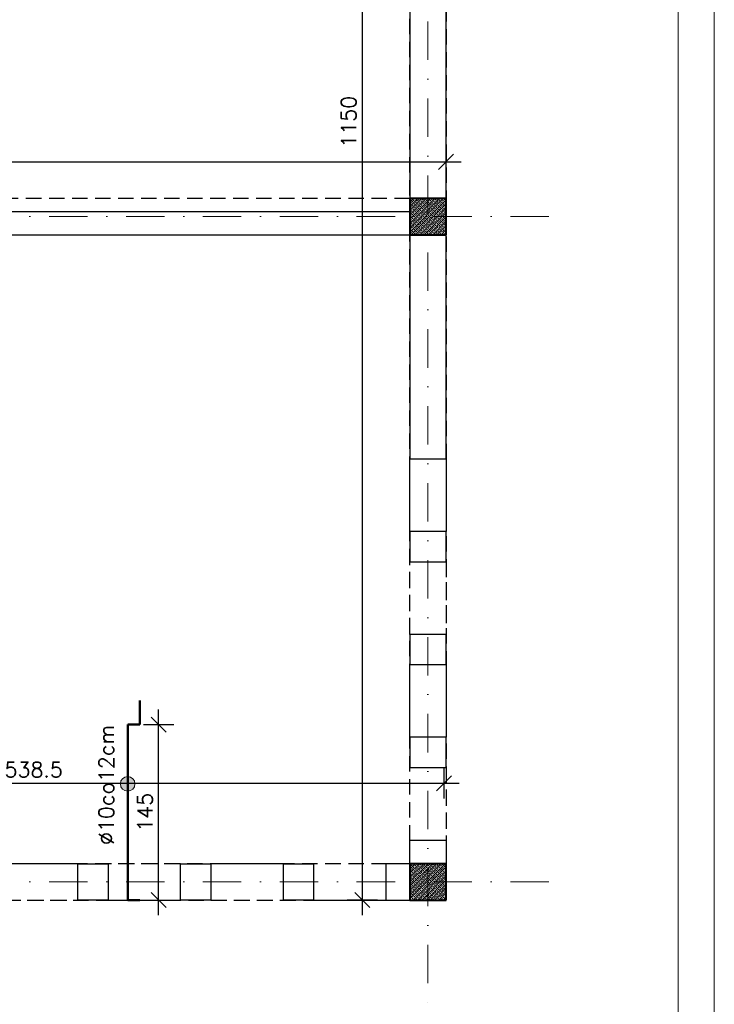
# Model space of a CAD drawing. Extents: x -19 to 9300416, y -12 to 10688993.
# Tile 19 of 106: x 4610984 to 4611559, y 5310679 to 5311493. Entities that reach past the tile are written whole.
import ezdxf

# ---------------------------------------------------------------- set-up
doc = ezdxf.new("R2010")
doc.units = 0
doc.header["$MEASUREMENT"] = 0
doc.linetypes.add('DASHDOT', pattern=[25.4, 12.7, -6.35, 0, -6.35])
doc.linetypes.add('DASHED', pattern=[19.05, 12.7, -6.35])
for name, color, linetype, lineweight in [('hatch', 253, 'Continuous', 0), ('K-BELKI', 5, 'DASHED', 30), ('K-OPISY', 252, 'Continuous', 15), ('K-SCIANY CIENKI', 163, 'Continuous', 30), ('K-SCIANY GRUBY', 195, 'Continuous', 40), ('K-STAL', 114, 'Continuous', 50), ('K-WIDOK', 45, 'Continuous', 20), ('K-WYMIARY', 7, 'Continuous', 15), ('Osie', 175, 'DASHDOT', 9)]:
    doc.layers.add(name, color=color, linetype=linetype, lineweight=lineweight)
doc.styles.add('Simplex', font='simplex.shx')
doc.dimstyles.new('1do50', dxfattribs={"dimscale": 5, "dimtxt": 2.5, "dimasz": 2.5, "dimexe": 2.5, "dimexo": 0.5, "dimgap": 1, "dimtad": 1, "dimdec": 1, "dimrnd": 0.5, "dimzin": 12, "dimdsep": 46, "dimtxsty": 'Simplex', "dimblk": 'OBLIQUE', "dimcen": 0.5, "dimdle": 2.5, "dimclrd": 256, "dimclre": 256, "dimclrt": 256, "dimadec": 1, "dimazin": 3, "dimtfac": 1, "dimtdec": 1, "dimtix": 1, "dimtmove": 0, "dimatfit": 3, "dimfxl": 0, "dimtolj": 1, "dimtzin": 0, "dimarcsym": 0})

# ---------------------------------------------------------------- blocks, each defined once
blk = doc.blocks.new('G$C61CBF25F')
at = {"layer": 'Osie', "lineweight": 0, "ltscale": 2.5}
for p, q in [((305, 0), (305, 1880)), ((855, 0), (855, 1880)), ((1525, 100), (204.85, 100))]:
    blk.add_line(p, q, dxfattribs=at)
blk = doc.blocks.new('_Oblique')
at = {"color": 0, "linetype": 'ByBlock', "lineweight": -2}
blk.add_line((-0.5, -0.5), (0.5, 0.5), dxfattribs=at)
blk = doc.blocks.new('*D1174')
at = {"layer": 'Defpoints', "color": 0, "lineweight": 0, "ltscale": 40}
for p in [(4611073.24, 5310909.92), (4611098.87, 5310909.92), (4611073.24, 5310764.92)]:
    blk.add_point(p, dxfattribs=at)
at = {"layer": 'K-WYMIARY', "lineweight": -2, "ltscale": 40}
for p, q in [((4611098.87, 5310752.42), (4611098.87, 5310922.42)), ((4611086.37, 5310909.92), (4611111.37, 5310909.92)), ((4611086.37, 5310764.92), (4611111.37, 5310764.92))]:
    blk.add_line(p, q, dxfattribs=at)
at = {"layer": 'K-WYMIARY', "lineweight": -2, "ltscale": 40, "xscale": 12.5, "yscale": 12.5, "zscale": 12.5}
for p, rotation in [((4611098.87, 5310909.92), 90), ((4611098.87, 5310764.92), 270)]:
    blk.add_blockref('_Oblique', p, dxfattribs=dict(at, rotation=rotation))
at = {"layer": 'K-WYMIARY', "lineweight": 0, "ltscale": 40, "insert": (4611087.62, 5310837.42), "char_height": 12.5, "attachment_point": 5, "rotation": 90, "style": 'Simplex'}
blk.add_mtext('\\A1;145', dxfattribs=at)
blk = doc.blocks.new('*D1186')
at = {"layer": 'Defpoints', "color": 0, "lineweight": 0, "ltscale": 40}
for p in [(4611336.62, 5311375.15), (4611336.62, 5311344.92), (4610026.05, 5311158.92)]:
    blk.add_point(p, dxfattribs=at)
at = {"layer": 'K-WYMIARY', "lineweight": -2, "ltscale": 40}
for p, q in [((4610026.05, 5311362.65), (4610026.05, 5311387.65)), ((4611336.62, 5311362.65), (4611336.62, 5311387.65)), ((4610013.55, 5311375.15), (4611349.12, 5311375.15))]:
    blk.add_line(p, q, dxfattribs=at)
at = {"layer": 'K-WYMIARY', "lineweight": -2, "ltscale": 40, "xscale": 12.5, "yscale": 12.5, "zscale": 12.5, "rotation": 180}
blk.add_blockref('_Oblique', (4610026.05, 5311375.15), dxfattribs=at)
at = {"layer": 'K-WYMIARY', "lineweight": -2, "ltscale": 40, "xscale": 12.5, "yscale": 12.5, "zscale": 12.5}
blk.add_blockref('_Oblique', (4611336.62, 5311375.15), dxfattribs=at)
at = {"layer": 'K-WYMIARY', "lineweight": 0, "ltscale": 40, "insert": (4610681.33, 5311386.4), "char_height": 12.5, "attachment_point": 5, "style": 'Simplex'}
blk.add_mtext('\\A1;1310.5', dxfattribs=at)
blk = doc.blocks.new('*D1189')
at = {"layer": 'Defpoints', "color": 0, "lineweight": 0, "ltscale": 40}
for p in [(4611336.62, 5311914.92), (4611267.39, 5310764.92), (4611336.62, 5310764.92)]:
    blk.add_point(p, dxfattribs=at)
at = {"layer": 'K-WYMIARY', "lineweight": -2, "ltscale": 40}
for p, q in [((4611267.39, 5311927.42), (4611267.39, 5310752.42)), ((4611279.89, 5311914.92), (4611254.89, 5311914.92)), ((4611279.89, 5310764.92), (4611254.89, 5310764.92))]:
    blk.add_line(p, q, dxfattribs=at)
at = {"layer": 'K-WYMIARY', "lineweight": -2, "ltscale": 40, "xscale": 12.5, "yscale": 12.5, "zscale": 12.5}
for p, rotation in [((4611267.39, 5311914.92), 90), ((4611267.39, 5310764.92), 270)]:
    blk.add_blockref('_Oblique', p, dxfattribs=dict(at, rotation=rotation))
at = {"layer": 'K-WYMIARY', "lineweight": 0, "ltscale": 40, "insert": (4611256.14, 5311408.33), "char_height": 12.5, "attachment_point": 5, "rotation": 90, "style": 'Simplex'}
blk.add_mtext('\\A1;1150', dxfattribs=at)
blk = doc.blocks.new('*D1195')
at = {"layer": 'Defpoints', "color": 0, "lineweight": 0, "ltscale": 40}
for p in [(4611334.99, 5310861.4), (4610796.62, 5310794.92), (4611334.99, 5310767.45)]:
    blk.add_point(p, dxfattribs=at)
at = {"layer": 'K-WYMIARY', "lineweight": -2, "ltscale": 40}
for p, q in [((4610796.62, 5310848.9), (4610796.62, 5310873.9)), ((4611334.99, 5310848.9), (4611334.99, 5310873.9)), ((4610784.12, 5310861.4), (4611347.49, 5310861.4))]:
    blk.add_line(p, q, dxfattribs=at)
at = {"layer": 'K-WYMIARY', "lineweight": -2, "ltscale": 40, "xscale": 12.5, "yscale": 12.5, "zscale": 12.5, "rotation": 180}
blk.add_blockref('_Oblique', (4610796.62, 5310861.4), dxfattribs=at)
at = {"layer": 'K-WYMIARY', "lineweight": -2, "ltscale": 40, "xscale": 12.5, "yscale": 12.5, "zscale": 12.5}
blk.add_blockref('_Oblique', (4611334.99, 5310861.4), dxfattribs=at)
at = {"layer": 'K-WYMIARY', "lineweight": 0, "ltscale": 40, "insert": (4610995.47, 5310872.65), "char_height": 12.5, "attachment_point": 5, "style": 'Simplex'}
blk.add_mtext('\\A1;538.5', dxfattribs=at)

msp = doc.modelspace()

# ---------------------------------------------------------------- hatches: boundary and pattern name
at = {"layer": 'K-OPISY'}
h = msp.add_hatch(color=256, dxfattribs=at)
edge = h.paths.add_edge_path()
edge.add_arc((4611073.24, 5310860.94), 6.06, 0, 360)

# ---------------------------------------------------------------- linework, layer by layer
at = {"layer": 'hatch', "color": 252}
for points in [[(4608588.61, 5312080.97), (4611558.61, 5312081.03), (4611558.61, 5309981.03), (4608588.61, 5309980.97)], [(4608748.61, 5310010.97), (4611528.61, 5310011.03), (4611528.61, 5312051.03), (4608748.61, 5312050.97)]]:
    msp.add_lwpolyline(points, close=True, dxfattribs=at)
at = {"layer": 'K-BELKI'}
for points in [[(4611306.62, 5310794.92), (4611306.62, 5311884.92), (4611336.62, 5311884.92), (4611336.62, 5310794.92)], [(4611306.62, 5311314.92), (4611306.62, 5311344.92), (4610796.62, 5311344.92), (4610796.62, 5311314.92)], [(4611306.62, 5311069.51), (4611306.62, 5311129.51), (4611336.62, 5311129.51), (4611336.62, 5311069.51)], [(4611306.62, 5310984.51), (4611306.62, 5311044.51), (4611336.62, 5311044.51), (4611336.62, 5310984.51)], [(4611306.62, 5310899.51), (4611306.62, 5310959.51), (4611336.62, 5310959.51), (4611336.62, 5310899.51)], [(4611306.62, 5310794.92), (4611306.62, 5310874.51), (4611336.62, 5310874.51), (4611336.62, 5310794.92)], [(4609656.62, 5310794.92), (4609656.62, 5310764.92), (4611306.62, 5310764.92), (4611306.62, 5310794.92)], [(4611032.03, 5310764.92), (4611032.03, 5310794.92), (4610972.03, 5310794.92), (4610972.03, 5310764.92)], [(4611057.03, 5310794.92), (4611057.03, 5310764.92), (4611117.03, 5310764.92), (4611117.03, 5310794.92)], [(4611142.03, 5310794.92), (4611142.03, 5310764.92), (4611202.03, 5310764.92), (4611202.03, 5310794.92)], [(4611227.03, 5310794.92), (4611227.03, 5310764.92), (4611306.62, 5310764.92), (4611306.62, 5310794.92)]]:
    msp.add_lwpolyline(points, close=True, dxfattribs=at)
at = {"layer": 'K-OPISY'}
msp.add_circle((4611073.24, 5310860.94), 6.06, dxfattribs=at)
at = {"layer": 'K-SCIANY CIENKI'}
for p, q in [((4611306.62, 5311884.92), (4611306.62, 5311344.92)), ((4611336.62, 5311344.92), (4611336.62, 5311884.92)), ((4611306.62, 5311344.92), (4611336.62, 5311344.92)), ((4611306.62, 5311333.92), (4610907.46, 5311333.92)), ((4611306.62, 5311314.92), (4611306.62, 5311333.92)), ((4610907.46, 5311314.92), (4611306.62, 5311314.92)), ((4611336.62, 5311314.92), (4611306.62, 5311314.92)), ((4611306.62, 5311314.92), (4611306.62, 5311129.51)), ((4611336.62, 5311129.51), (4611336.62, 5311314.92)), ((4611306.62, 5311129.51), (4611336.62, 5311129.51)), ((4611336.62, 5311069.51), (4611306.62, 5311069.51)), ((4611306.62, 5311069.51), (4611306.62, 5311044.51)), ((4611336.62, 5311044.51), (4611336.62, 5311069.51)), ((4611306.62, 5311044.51), (4611336.62, 5311044.51)), ((4611336.62, 5310984.51), (4611306.62, 5310984.51)), ((4611306.62, 5310984.51), (4611306.62, 5310959.51)), ((4611336.62, 5310959.51), (4611336.62, 5310984.51)), ((4611306.62, 5310959.51), (4611336.62, 5310959.51)), ((4611336.62, 5310899.51), (4611306.62, 5310899.51)), ((4611306.62, 5310899.51), (4611306.62, 5310874.51)), ((4611336.62, 5310874.51), (4611336.62, 5310899.51)), ((4611306.62, 5310874.51), (4611336.62, 5310874.51)), ((4611306.62, 5310794.92), (4611306.62, 5310814.51)), ((4611306.62, 5310814.51), (4611336.62, 5310814.51)), ((4611336.62, 5310814.51), (4611336.62, 5310794.92)), ((4611032.03, 5310764.92), (4611032.03, 5310794.92)), ((4611032.03, 5310794.92), (4611057.03, 5310794.92)), ((4611057.03, 5310794.92), (4611057.03, 5310764.92)), ((4611117.03, 5310764.92), (4611117.03, 5310794.92)), ((4611117.03, 5310794.92), (4611142.03, 5310794.92)), ((4611142.03, 5310794.92), (4611142.03, 5310764.92)), ((4611202.03, 5310764.92), (4611202.03, 5310794.92)), ((4611202.03, 5310794.92), (4611227.03, 5310794.92)), ((4611227.03, 5310794.92), (4611227.03, 5310764.92)), ((4611306.62, 5310794.92), (4611286.87, 5310794.92)), ((4611286.87, 5310794.92), (4611286.87, 5310764.92)), ((4611306.62, 5310764.92), (4611306.62, 5310794.92)), ((4611336.62, 5310794.92), (4611306.62, 5310794.92)), ((4611057.03, 5310764.92), (4611032.03, 5310764.92)), ((4611142.03, 5310764.92), (4611117.03, 5310764.92)), ((4611227.03, 5310764.92), (4611202.03, 5310764.92)), ((4611286.87, 5310764.92), (4611306.62, 5310764.92))]:
    msp.add_line(p, q, dxfattribs=at)
at = {"layer": 'K-SCIANY GRUBY'}
for p, q in [((4611336.62, 5311344.92), (4611306.62, 5311344.92)), ((4611306.62, 5311344.92), (4611306.62, 5311314.92)), ((4611336.62, 5311314.92), (4611336.62, 5311344.92)), ((4611306.62, 5311314.92), (4611336.62, 5311314.92)), ((4611336.62, 5310794.92), (4611306.62, 5310794.92)), ((4611306.62, 5310794.92), (4611306.62, 5310764.92)), ((4611336.62, 5310764.92), (4611336.62, 5310794.92)), ((4611306.62, 5310764.92), (4611336.62, 5310764.92))]:
    msp.add_line(p, q, dxfattribs=at)
at = {"layer": 'K-STAL'}
for p, q in [((4611083.24, 5310909.92), (4611083.24, 5310929.92)), ((4611073.24, 5310909.92), (4611083.24, 5310909.92)), ((4611073.24, 5310764.92), (4611083.24, 5310764.92))]:
    msp.add_line(p, q, dxfattribs=at)
msp.add_lwpolyline([(4611073.24, 5310764.92), (4611073.24, 5310909.92)], dxfattribs=at)
at = {"layer": 'K-WIDOK', "linetype": 'Continuous', "lineweight": 0}
for p, q in [((4611306.6, 5311341.88), (4611309.65, 5311344.92)), ((4611306.6, 5311338.34), (4611313.18, 5311344.92)), ((4611306.6, 5311334.8), (4611316.72, 5311344.92)), ((4611306.6, 5311331.27), (4611320.25, 5311344.92)), ((4611306.6, 5311327.73), (4611323.79, 5311344.92)), ((4611306.6, 5311324.2), (4611327.32, 5311344.92)), ((4611306.6, 5311320.66), (4611330.86, 5311344.92)), ((4611306.6, 5311317.13), (4611334.39, 5311344.92)), ((4611306.6, 5311343.64), (4611307.28, 5311344.32)), ((4611306.84, 5311340.34), (4611307.72, 5311341.23)), ((4611307.72, 5311344.76), (4611307.88, 5311344.92)), ((4611307.93, 5311314.92), (4611336.6, 5311343.59)), ((4611308.17, 5311341.67), (4611309.05, 5311342.55)), ((4611308.61, 5311338.58), (4611309.49, 5311339.46)), ((4611309.49, 5311343), (4611310.38, 5311343.88)), ((4611309.93, 5311339.9), (4611310.82, 5311340.79)), ((4611310.82, 5311344.32), (4611311.41, 5311344.92)), ((4611311.26, 5311341.23), (4611312.14, 5311342.11)), ((4611311.47, 5311314.92), (4611336.6, 5311340.06)), ((4611311.7, 5311338.14), (4611312.58, 5311339.02)), ((4611312.58, 5311342.55), (4611313.47, 5311343.44)), ((4611313.03, 5311339.46), (4611313.91, 5311340.34)), ((4611313.91, 5311343.88), (4611314.79, 5311344.76)), ((4611314.35, 5311340.79), (4611315.24, 5311341.67)), ((4611314.79, 5311337.69), (4611315.68, 5311338.58)), ((4611315.68, 5311342.11), (4611316.56, 5311343)), ((4611316.12, 5311339.02), (4611317, 5311339.9)), ((4611317, 5311343.44), (4611317.89, 5311344.32)), ((4611317.45, 5311340.34), (4611318.33, 5311341.23)), ((4611318.33, 5311344.76), (4611318.48, 5311344.92)), ((4611318.77, 5311341.67), (4611319.66, 5311342.55)), ((4611319.21, 5311338.58), (4611320.1, 5311339.46)), ((4611320.1, 5311343), (4611320.98, 5311343.88)), ((4611320.54, 5311339.9), (4611321.42, 5311340.79)), ((4611321.42, 5311344.32), (4611322.02, 5311344.92)), ((4611321.87, 5311341.23), (4611322.75, 5311342.11)), ((4611322.31, 5311338.14), (4611323.19, 5311339.02)), ((4611323.19, 5311342.55), (4611324.08, 5311343.44)), ((4611323.63, 5311339.46), (4611324.52, 5311340.34)), ((4611324.52, 5311343.88), (4611325.4, 5311344.76)), ((4611324.96, 5311340.79), (4611325.84, 5311341.67)), ((4611325.4, 5311337.69), (4611326.29, 5311338.58)), ((4611326.29, 5311342.11), (4611327.17, 5311343)), ((4611326.73, 5311339.02), (4611327.61, 5311339.9)), ((4611327.61, 5311343.44), (4611328.49, 5311344.32)), ((4611328.05, 5311340.34), (4611328.94, 5311341.23)), ((4611328.94, 5311344.76), (4611329.09, 5311344.92)), ((4611329.38, 5311341.67), (4611330.26, 5311342.55)), ((4611329.82, 5311338.58), (4611330.7, 5311339.46)), ((4611330.7, 5311343), (4611331.59, 5311343.88)), ((4611331.15, 5311339.9), (4611332.03, 5311340.79)), ((4611332.03, 5311344.32), (4611332.63, 5311344.92)), ((4611332.47, 5311341.23), (4611333.36, 5311342.11)), ((4611332.91, 5311338.14), (4611333.8, 5311339.02)), ((4611333.8, 5311342.55), (4611334.68, 5311343.44)), ((4611334.24, 5311339.46), (4611335.12, 5311340.34)), ((4611335.12, 5311343.88), (4611336.01, 5311344.76)), ((4611335.57, 5311340.79), (4611336.45, 5311341.67)), ((4611306.6, 5311336.57), (4611306.84, 5311336.81)), ((4611306.6, 5311333.04), (4611307.28, 5311333.72)), ((4611306.84, 5311329.74), (4611307.72, 5311330.62)), ((4611307.28, 5311337.25), (4611308.17, 5311338.14)), ((4611307.72, 5311334.16), (4611308.61, 5311335.04)), ((4611308.17, 5311331.06), (4611309.05, 5311331.95)), ((4611309.05, 5311335.48), (4611309.93, 5311336.37)), ((4611309.49, 5311332.39), (4611310.38, 5311333.27)), ((4611310.38, 5311336.81), (4611311.26, 5311337.69)), ((4611310.82, 5311333.72), (4611311.7, 5311334.6)), ((4611311.26, 5311330.62), (4611312.14, 5311331.51)), ((4611312.14, 5311335.04), (4611313.03, 5311335.93)), ((4611312.58, 5311331.95), (4611313.47, 5311332.83)), ((4611313.47, 5311336.37), (4611314.35, 5311337.25)), ((4611313.91, 5311333.27), (4611314.79, 5311334.16)), ((4611314.35, 5311330.18), (4611315.24, 5311331.06)), ((4611315, 5311314.92), (4611336.6, 5311336.52)), ((4611315.24, 5311334.6), (4611316.12, 5311335.48)), ((4611315.68, 5311331.51), (4611316.56, 5311332.39)), ((4611316.56, 5311335.93), (4611317.45, 5311336.81)), ((4611317, 5311332.83), (4611317.89, 5311333.72)), ((4611317.45, 5311329.74), (4611318.33, 5311330.62)), ((4611317.89, 5311337.25), (4611318.77, 5311338.14)), ((4611318.33, 5311334.16), (4611319.21, 5311335.04)), ((4611318.54, 5311314.92), (4611336.6, 5311332.98)), ((4611318.77, 5311331.06), (4611319.66, 5311331.95)), ((4611319.66, 5311335.48), (4611320.54, 5311336.37)), ((4611320.1, 5311332.39), (4611320.98, 5311333.27)), ((4611320.98, 5311336.81), (4611321.87, 5311337.69)), ((4611321.42, 5311333.72), (4611322.31, 5311334.6)), ((4611321.87, 5311330.62), (4611322.75, 5311331.51)), ((4611322.75, 5311335.04), (4611323.63, 5311335.93)), ((4611323.19, 5311331.95), (4611324.08, 5311332.83)), ((4611324.08, 5311336.37), (4611324.96, 5311337.25)), ((4611324.52, 5311333.27), (4611325.4, 5311334.16)), ((4611324.96, 5311330.18), (4611325.84, 5311331.06)), ((4611325.84, 5311334.6), (4611326.73, 5311335.48)), ((4611326.29, 5311331.51), (4611327.17, 5311332.39)), ((4611327.17, 5311335.93), (4611328.05, 5311336.81)), ((4611327.61, 5311332.83), (4611328.49, 5311333.72)), ((4611328.05, 5311329.74), (4611328.94, 5311330.62)), ((4611328.49, 5311337.25), (4611329.38, 5311338.14)), ((4611328.94, 5311334.16), (4611329.82, 5311335.04)), ((4611329.38, 5311331.06), (4611330.26, 5311331.95)), ((4611330.26, 5311335.48), (4611331.15, 5311336.37)), ((4611330.7, 5311332.39), (4611331.59, 5311333.27)), ((4611331.59, 5311336.81), (4611332.47, 5311337.69)), ((4611332.03, 5311333.72), (4611332.91, 5311334.6)), ((4611332.47, 5311330.62), (4611333.36, 5311331.51)), ((4611333.36, 5311335.04), (4611334.24, 5311335.93)), ((4611333.8, 5311331.95), (4611334.68, 5311332.83)), ((4611334.68, 5311336.37), (4611335.57, 5311337.25)), ((4611335.12, 5311333.27), (4611336.01, 5311334.16)), ((4611335.57, 5311330.18), (4611336.45, 5311331.06)), ((4611336.01, 5311337.69), (4611336.6, 5311338.29)), ((4611336.45, 5311334.6), (4611336.6, 5311334.75)), ((4611306.6, 5311325.97), (4611306.84, 5311326.2)), ((4611306.6, 5311322.43), (4611307.28, 5311323.11)), ((4611307.28, 5311326.64), (4611308.17, 5311327.53)), ((4611307.72, 5311323.55), (4611308.61, 5311324.44)), ((4611308.61, 5311327.97), (4611309.49, 5311328.85)), ((4611309.05, 5311324.88), (4611309.93, 5311325.76)), ((4611309.49, 5311321.78), (4611310.38, 5311322.67)), ((4611309.93, 5311329.3), (4611310.82, 5311330.18)), ((4611310.38, 5311326.2), (4611311.26, 5311327.09)), ((4611310.82, 5311323.11), (4611311.7, 5311323.99)), ((4611311.7, 5311327.53), (4611312.58, 5311328.41)), ((4611312.14, 5311324.44), (4611313.03, 5311325.32)), ((4611312.58, 5311321.34), (4611313.47, 5311322.23)), ((4611313.03, 5311328.85), (4611313.91, 5311329.74)), ((4611313.47, 5311325.76), (4611314.35, 5311326.64)), ((4611313.91, 5311322.67), (4611314.79, 5311323.55)), ((4611314.79, 5311327.09), (4611315.68, 5311327.97)), ((4611315.24, 5311323.99), (4611316.12, 5311324.88)), ((4611316.12, 5311328.41), (4611317, 5311329.3)), ((4611316.56, 5311325.32), (4611317.45, 5311326.2)), ((4611317, 5311322.23), (4611317.89, 5311323.11)), ((4611317.89, 5311326.64), (4611318.77, 5311327.53)), ((4611318.33, 5311323.55), (4611319.21, 5311324.44)), ((4611319.21, 5311327.97), (4611320.1, 5311328.85)), ((4611319.66, 5311324.88), (4611320.54, 5311325.76)), ((4611320.1, 5311321.78), (4611320.98, 5311322.67)), ((4611320.54, 5311329.3), (4611321.42, 5311330.18)), ((4611320.98, 5311326.2), (4611321.87, 5311327.09)), ((4611321.42, 5311323.11), (4611322.31, 5311323.99)), ((4611322.07, 5311314.92), (4611336.6, 5311329.45)), ((4611322.31, 5311327.53), (4611323.19, 5311328.41)), ((4611322.75, 5311324.44), (4611323.63, 5311325.32)), ((4611323.19, 5311321.34), (4611324.08, 5311322.23)), ((4611323.63, 5311328.85), (4611324.52, 5311329.74)), ((4611324.08, 5311325.76), (4611324.96, 5311326.64)), ((4611324.52, 5311322.67), (4611325.4, 5311323.55)), ((4611325.4, 5311327.09), (4611326.29, 5311327.97)), ((4611325.61, 5311314.92), (4611336.6, 5311325.91)), ((4611325.84, 5311323.99), (4611326.73, 5311324.88)), ((4611326.73, 5311328.41), (4611327.61, 5311329.3)), ((4611327.17, 5311325.32), (4611328.05, 5311326.2)), ((4611327.61, 5311322.23), (4611328.49, 5311323.11)), ((4611328.49, 5311326.64), (4611329.38, 5311327.53)), ((4611328.94, 5311323.55), (4611329.82, 5311324.44)), ((4611329.14, 5311314.92), (4611336.6, 5311322.38)), ((4611329.82, 5311327.97), (4611330.7, 5311328.85)), ((4611330.26, 5311324.88), (4611331.15, 5311325.76)), ((4611330.7, 5311321.78), (4611331.59, 5311322.67)), ((4611331.15, 5311329.3), (4611332.03, 5311330.18)), ((4611331.59, 5311326.2), (4611332.47, 5311327.09)), ((4611332.03, 5311323.11), (4611332.91, 5311323.99)), ((4611332.91, 5311327.53), (4611333.8, 5311328.41)), ((4611333.36, 5311324.44), (4611334.24, 5311325.32)), ((4611333.8, 5311321.34), (4611334.68, 5311322.23)), ((4611334.24, 5311328.85), (4611335.12, 5311329.74)), ((4611334.68, 5311325.76), (4611335.57, 5311326.64)), ((4611335.12, 5311322.67), (4611336.01, 5311323.55)), ((4611336.01, 5311327.09), (4611336.6, 5311327.68)), ((4611336.45, 5311323.99), (4611336.6, 5311324.15)), ((4611306.6, 5311315.36), (4611306.84, 5311315.6)), ((4611306.84, 5311319.13), (4611307.72, 5311320.02)), ((4611307.28, 5311316.04), (4611308.17, 5311316.92)), ((4611308.17, 5311320.46), (4611309.05, 5311321.34)), ((4611308.61, 5311317.36), (4611309.49, 5311318.25)), ((4611309.7, 5311314.92), (4611309.93, 5311315.15)), ((4611309.93, 5311318.69), (4611310.82, 5311319.57)), ((4611310.38, 5311315.6), (4611311.26, 5311316.48)), ((4611311.26, 5311320.02), (4611312.14, 5311320.9)), ((4611311.7, 5311316.92), (4611312.58, 5311317.81)), ((4611313.03, 5311318.25), (4611313.91, 5311319.13)), ((4611313.47, 5311315.15), (4611314.35, 5311316.04)), ((4611314.35, 5311319.57), (4611315.24, 5311320.46)), ((4611314.79, 5311316.48), (4611315.68, 5311317.36)), ((4611315.68, 5311320.9), (4611316.56, 5311321.78)), ((4611316.12, 5311317.81), (4611317, 5311318.69)), ((4611316.77, 5311314.92), (4611317.45, 5311315.6)), ((4611317.45, 5311319.13), (4611318.33, 5311320.02)), ((4611317.89, 5311316.04), (4611318.77, 5311316.92)), ((4611318.77, 5311320.46), (4611319.66, 5311321.34)), ((4611319.21, 5311317.36), (4611320.1, 5311318.25)), ((4611320.3, 5311314.92), (4611320.54, 5311315.15)), ((4611320.54, 5311318.69), (4611321.42, 5311319.57)), ((4611320.98, 5311315.6), (4611321.87, 5311316.48)), ((4611321.87, 5311320.02), (4611322.75, 5311320.9)), ((4611322.31, 5311316.92), (4611323.19, 5311317.81)), ((4611323.63, 5311318.25), (4611324.52, 5311319.13)), ((4611324.08, 5311315.15), (4611324.96, 5311316.04)), ((4611324.96, 5311319.57), (4611325.84, 5311320.46)), ((4611325.4, 5311316.48), (4611326.29, 5311317.36)), ((4611326.29, 5311320.9), (4611327.17, 5311321.78)), ((4611326.73, 5311317.81), (4611327.61, 5311318.69)), ((4611327.38, 5311314.92), (4611328.05, 5311315.6)), ((4611328.05, 5311319.13), (4611328.94, 5311320.02)), ((4611328.49, 5311316.04), (4611329.38, 5311316.92)), ((4611329.38, 5311320.46), (4611330.26, 5311321.34)), ((4611329.82, 5311317.36), (4611330.7, 5311318.25)), ((4611330.91, 5311314.92), (4611331.15, 5311315.15)), ((4611331.15, 5311318.69), (4611332.03, 5311319.57)), ((4611331.59, 5311315.6), (4611332.47, 5311316.48)), ((4611332.47, 5311320.02), (4611333.36, 5311320.9)), ((4611332.68, 5311314.92), (4611336.6, 5311318.84)), ((4611332.91, 5311316.92), (4611333.8, 5311317.81)), ((4611334.24, 5311318.25), (4611335.12, 5311319.13)), ((4611334.68, 5311315.15), (4611335.57, 5311316.04)), ((4611335.57, 5311319.57), (4611336.45, 5311320.46)), ((4611336.01, 5311316.48), (4611336.6, 5311317.07)), ((4611336.21, 5311314.92), (4611336.6, 5311315.31)), ((4611306.54, 5310793.8), (4611307.65, 5310794.92)), ((4611306.54, 5310790.27), (4611311.19, 5310794.92)), ((4611306.54, 5310786.73), (4611314.72, 5310794.92)), ((4611306.54, 5310783.19), (4611318.26, 5310794.92)), ((4611306.54, 5310779.66), (4611321.8, 5310794.92)), ((4611306.54, 5310776.12), (4611325.33, 5310794.92)), ((4611306.54, 5310772.59), (4611328.87, 5310794.92)), ((4611306.54, 5310769.05), (4611332.4, 5310794.92)), ((4611306.54, 5310765.52), (4611335.94, 5310794.92)), ((4611307.72, 5310793.22), (4611308.61, 5310794.1)), ((4611309.05, 5310794.55), (4611309.42, 5310794.92)), ((4611310.82, 5310792.78), (4611311.7, 5310793.66)), ((4611312.14, 5310794.1), (4611312.96, 5310794.92)), ((4611313.91, 5310792.34), (4611314.79, 5310793.22)), ((4611315.24, 5310793.66), (4611316.12, 5310794.55)), ((4611318.33, 5310793.22), (4611319.21, 5310794.1)), ((4611319.66, 5310794.55), (4611320.03, 5310794.92)), ((4611321.42, 5310792.78), (4611322.31, 5310793.66)), ((4611322.75, 5310794.1), (4611323.56, 5310794.92)), ((4611324.52, 5310792.34), (4611325.4, 5310793.22)), ((4611325.84, 5310793.66), (4611326.73, 5310794.55)), ((4611328.94, 5310793.22), (4611329.82, 5310794.1)), ((4611330.26, 5310794.55), (4611330.63, 5310794.92)), ((4611332.03, 5310792.78), (4611332.91, 5310793.66)), ((4611333.36, 5310794.1), (4611334.17, 5310794.92)), ((4611335.12, 5310792.34), (4611336.01, 5310793.22)), ((4611336.45, 5310793.66), (4611336.54, 5310793.75)), ((4611306.54, 5310792.03), (4611307.28, 5310792.78)), ((4611306.54, 5310784.96), (4611306.84, 5310785.27)), ((4611306.84, 5310788.8), (4611307.72, 5310789.69)), ((4611307.28, 5310785.71), (4611308.17, 5310786.59)), ((4611308.17, 5310790.13), (4611309.05, 5310791.01)), ((4611308.61, 5310787.03), (4611309.49, 5310787.92)), ((4611309.47, 5310764.92), (4611336.54, 5310791.98)), ((4611309.49, 5310791.45), (4611310.38, 5310792.34)), ((4611309.93, 5310788.36), (4611310.82, 5310789.24)), ((4611310.38, 5310785.27), (4611311.26, 5310786.15)), ((4611311.26, 5310789.69), (4611312.14, 5310790.57)), ((4611311.7, 5310786.59), (4611312.58, 5310787.48)), ((4611312.58, 5310791.01), (4611313.47, 5310791.9)), ((4611313.01, 5310764.92), (4611336.54, 5310788.45)), ((4611313.03, 5310787.92), (4611313.91, 5310788.8)), ((4611313.47, 5310784.82), (4611314.35, 5310785.71)), ((4611314.35, 5310789.24), (4611315.24, 5310790.13)), ((4611314.79, 5310786.15), (4611315.68, 5310787.03)), ((4611315.68, 5310790.57), (4611316.56, 5310791.45)), ((4611316.12, 5310787.48), (4611317, 5310788.36)), ((4611316.56, 5310784.38), (4611317.45, 5310785.27)), ((4611317, 5310791.9), (4611317.89, 5310792.78)), ((4611317.45, 5310788.8), (4611318.33, 5310789.69)), ((4611317.89, 5310785.71), (4611318.77, 5310786.59)), ((4611318.77, 5310790.13), (4611319.66, 5310791.01)), ((4611319.21, 5310787.03), (4611320.1, 5310787.92)), ((4611320.1, 5310791.45), (4611320.98, 5310792.34)), ((4611320.54, 5310788.36), (4611321.42, 5310789.24)), ((4611320.98, 5310785.27), (4611321.87, 5310786.15)), ((4611321.87, 5310789.69), (4611322.75, 5310790.57)), ((4611322.31, 5310786.59), (4611323.19, 5310787.48)), ((4611323.19, 5310791.01), (4611324.08, 5310791.9)), ((4611323.63, 5310787.92), (4611324.52, 5310788.8)), ((4611324.08, 5310784.82), (4611324.96, 5310785.71)), ((4611324.96, 5310789.24), (4611325.84, 5310790.13)), ((4611325.4, 5310786.15), (4611326.29, 5310787.03)), ((4611326.29, 5310790.57), (4611327.17, 5310791.45)), ((4611326.73, 5310787.48), (4611327.61, 5310788.36)), ((4611327.17, 5310784.38), (4611328.05, 5310785.27)), ((4611327.61, 5310791.9), (4611328.49, 5310792.78)), ((4611328.05, 5310788.8), (4611328.94, 5310789.69)), ((4611328.49, 5310785.71), (4611329.38, 5310786.59)), ((4611329.38, 5310790.13), (4611330.26, 5310791.01)), ((4611329.82, 5310787.03), (4611330.7, 5310787.92)), ((4611330.7, 5310791.45), (4611331.59, 5310792.34)), ((4611331.15, 5310788.36), (4611332.03, 5310789.24)), ((4611331.59, 5310785.27), (4611332.47, 5310786.15)), ((4611332.47, 5310789.69), (4611333.36, 5310790.57)), ((4611332.91, 5310786.59), (4611333.8, 5310787.48)), ((4611333.8, 5310791.01), (4611334.68, 5310791.9)), ((4611334.24, 5310787.92), (4611335.12, 5310788.8)), ((4611334.68, 5310784.82), (4611335.57, 5310785.71)), ((4611335.57, 5310789.24), (4611336.45, 5310790.13)), ((4611336.01, 5310786.15), (4611336.54, 5310786.68)), ((4611306.54, 5310781.43), (4611307.28, 5310782.17)), ((4611306.84, 5310778.2), (4611307.72, 5310779.08)), ((4611307.72, 5310782.61), (4611308.61, 5310783.5)), ((4611308.17, 5310779.52), (4611309.05, 5310780.4)), ((4611308.61, 5310776.43), (4611309.49, 5310777.31)), ((4611309.05, 5310783.94), (4611309.93, 5310784.82)), ((4611309.49, 5310780.85), (4611310.38, 5310781.73)), ((4611309.93, 5310777.75), (4611310.82, 5310778.64)), ((4611310.82, 5310782.17), (4611311.7, 5310783.06)), ((4611311.26, 5310779.08), (4611312.14, 5310779.96)), ((4611311.7, 5310775.99), (4611312.58, 5310776.87)), ((4611312.14, 5310783.5), (4611313.03, 5310784.38)), ((4611312.58, 5310780.4), (4611313.47, 5310781.29)), ((4611313.03, 5310777.31), (4611313.91, 5310778.2)), ((4611313.91, 5310781.73), (4611314.79, 5310782.61)), ((4611314.35, 5310778.64), (4611315.24, 5310779.52)), ((4611315.24, 5310783.06), (4611316.12, 5310783.94)), ((4611315.68, 5310779.96), (4611316.56, 5310780.85)), ((4611316.12, 5310776.87), (4611317, 5310777.75)), ((4611316.54, 5310764.92), (4611336.54, 5310784.91)), ((4611317, 5310781.29), (4611317.89, 5310782.17)), ((4611317.45, 5310778.2), (4611318.33, 5310779.08)), ((4611318.33, 5310782.61), (4611319.21, 5310783.5)), ((4611318.77, 5310779.52), (4611319.66, 5310780.4)), ((4611319.21, 5310776.43), (4611320.1, 5310777.31)), ((4611319.66, 5310783.94), (4611320.54, 5310784.82)), ((4611320.08, 5310764.92), (4611336.54, 5310781.37)), ((4611320.1, 5310780.85), (4611320.98, 5310781.73)), ((4611320.54, 5310777.75), (4611321.42, 5310778.64)), ((4611321.42, 5310782.17), (4611322.31, 5310783.06)), ((4611321.87, 5310779.08), (4611322.75, 5310779.96)), ((4611322.31, 5310775.99), (4611323.19, 5310776.87)), ((4611322.75, 5310783.5), (4611323.63, 5310784.38)), ((4611323.19, 5310780.4), (4611324.08, 5310781.29)), ((4611323.62, 5310764.92), (4611336.54, 5310777.84)), ((4611323.63, 5310777.31), (4611324.52, 5310778.2)), ((4611324.52, 5310781.73), (4611325.4, 5310782.61)), ((4611324.96, 5310778.64), (4611325.84, 5310779.52)), ((4611325.84, 5310783.06), (4611326.73, 5310783.94)), ((4611326.29, 5310779.96), (4611327.17, 5310780.85)), ((4611326.73, 5310776.87), (4611327.61, 5310777.75)), ((4611327.61, 5310781.29), (4611328.49, 5310782.17)), ((4611328.05, 5310778.2), (4611328.94, 5310779.08)), ((4611328.94, 5310782.61), (4611329.82, 5310783.5)), ((4611329.38, 5310779.52), (4611330.26, 5310780.4)), ((4611329.82, 5310776.43), (4611330.7, 5310777.31)), ((4611330.26, 5310783.94), (4611331.15, 5310784.82)), ((4611330.7, 5310780.85), (4611331.59, 5310781.73)), ((4611331.15, 5310777.75), (4611332.03, 5310778.64)), ((4611332.03, 5310782.17), (4611332.91, 5310783.06)), ((4611332.47, 5310779.08), (4611333.36, 5310779.96)), ((4611332.91, 5310775.99), (4611333.8, 5310776.87)), ((4611333.36, 5310783.5), (4611334.24, 5310784.38)), ((4611333.8, 5310780.4), (4611334.68, 5310781.29)), ((4611334.24, 5310777.31), (4611335.12, 5310778.2)), ((4611335.12, 5310781.73), (4611336.01, 5310782.61)), ((4611335.57, 5310778.64), (4611336.45, 5310779.52)), ((4611336.45, 5310783.06), (4611336.54, 5310783.14)), ((4611306.54, 5310774.36), (4611306.84, 5310774.66)), ((4611306.54, 5310770.82), (4611307.28, 5310771.57)), ((4611307.28, 5310775.1), (4611308.17, 5310775.99)), ((4611307.72, 5310772.01), (4611308.61, 5310772.89)), ((4611308.17, 5310768.91), (4611309.05, 5310769.8)), ((4611309.05, 5310773.33), (4611309.93, 5310774.22)), ((4611309.49, 5310770.24), (4611310.38, 5310771.12)), ((4611310.38, 5310774.66), (4611311.26, 5310775.54)), ((4611310.82, 5310771.57), (4611311.7, 5310772.45)), ((4611311.26, 5310768.47), (4611312.14, 5310769.36)), ((4611312.14, 5310772.89), (4611313.03, 5310773.78)), ((4611312.58, 5310769.8), (4611313.47, 5310770.68)), ((4611313.47, 5310774.22), (4611314.35, 5310775.1)), ((4611313.91, 5310771.12), (4611314.79, 5310772.01)), ((4611314.35, 5310768.03), (4611315.24, 5310768.91)), ((4611314.79, 5310775.54), (4611315.68, 5310776.43)), ((4611315.24, 5310772.45), (4611316.12, 5310773.33)), ((4611315.68, 5310769.36), (4611316.56, 5310770.24)), ((4611316.56, 5310773.78), (4611317.45, 5310774.66)), ((4611317, 5310770.68), (4611317.89, 5310771.57)), ((4611317.89, 5310775.1), (4611318.77, 5310775.99)), ((4611318.33, 5310772.01), (4611319.21, 5310772.89)), ((4611318.77, 5310768.91), (4611319.66, 5310769.8)), ((4611319.66, 5310773.33), (4611320.54, 5310774.22)), ((4611320.1, 5310770.24), (4611320.98, 5310771.12)), ((4611320.98, 5310774.66), (4611321.87, 5310775.54)), ((4611321.42, 5310771.57), (4611322.31, 5310772.45)), ((4611321.87, 5310768.47), (4611322.75, 5310769.36)), ((4611322.75, 5310772.89), (4611323.63, 5310773.78)), ((4611323.19, 5310769.8), (4611324.08, 5310770.68)), ((4611324.08, 5310774.22), (4611324.96, 5310775.1)), ((4611324.52, 5310771.12), (4611325.4, 5310772.01)), ((4611324.96, 5310768.03), (4611325.84, 5310768.91)), ((4611325.4, 5310775.54), (4611326.29, 5310776.43)), ((4611325.84, 5310772.45), (4611326.73, 5310773.33)), ((4611326.29, 5310769.36), (4611327.17, 5310770.24)), ((4611327.15, 5310764.92), (4611336.54, 5310774.3)), ((4611327.17, 5310773.78), (4611328.05, 5310774.66)), ((4611327.61, 5310770.68), (4611328.49, 5310771.57)), ((4611328.49, 5310775.1), (4611329.38, 5310775.99)), ((4611328.94, 5310772.01), (4611329.82, 5310772.89)), ((4611329.38, 5310768.91), (4611330.26, 5310769.8)), ((4611330.26, 5310773.33), (4611331.15, 5310774.22)), ((4611330.69, 5310764.92), (4611336.54, 5310770.77)), ((4611330.7, 5310770.24), (4611331.59, 5310771.12)), ((4611331.59, 5310774.66), (4611332.47, 5310775.54)), ((4611332.03, 5310771.57), (4611332.91, 5310772.45)), ((4611332.47, 5310768.47), (4611333.36, 5310769.36)), ((4611333.36, 5310772.89), (4611334.24, 5310773.78)), ((4611333.8, 5310769.8), (4611334.68, 5310770.68)), ((4611334.68, 5310774.22), (4611335.57, 5310775.1)), ((4611335.12, 5310771.12), (4611336.01, 5310772.01)), ((4611335.57, 5310768.03), (4611336.45, 5310768.91)), ((4611336.01, 5310775.54), (4611336.54, 5310776.07)), ((4611336.45, 5310772.45), (4611336.54, 5310772.54)), ((4611306.84, 5310767.59), (4611307.72, 5310768.47)), ((4611307.71, 5310764.92), (4611308.17, 5310765.38)), ((4611308.61, 5310765.82), (4611309.49, 5310766.7)), ((4611309.93, 5310767.15), (4611310.82, 5310768.03)), ((4611311.24, 5310764.92), (4611311.26, 5310764.94)), ((4611311.7, 5310765.38), (4611312.58, 5310766.26)), ((4611313.03, 5310766.7), (4611313.91, 5310767.59)), ((4611314.79, 5310764.94), (4611315.68, 5310765.82)), ((4611316.12, 5310766.26), (4611317, 5310767.15)), ((4611317.45, 5310767.59), (4611318.33, 5310768.47)), ((4611318.31, 5310764.92), (4611318.77, 5310765.38)), ((4611319.21, 5310765.82), (4611320.1, 5310766.7)), ((4611320.54, 5310767.15), (4611321.42, 5310768.03)), ((4611321.85, 5310764.92), (4611321.87, 5310764.94)), ((4611322.31, 5310765.38), (4611323.19, 5310766.26)), ((4611323.63, 5310766.7), (4611324.52, 5310767.59)), ((4611325.4, 5310764.94), (4611326.29, 5310765.82)), ((4611326.73, 5310766.26), (4611327.61, 5310767.15)), ((4611328.05, 5310767.59), (4611328.94, 5310768.47)), ((4611328.92, 5310764.92), (4611329.38, 5310765.38)), ((4611329.82, 5310765.82), (4611330.7, 5310766.7)), ((4611331.15, 5310767.15), (4611332.03, 5310768.03)), ((4611332.45, 5310764.92), (4611332.47, 5310764.94)), ((4611332.91, 5310765.38), (4611333.8, 5310766.26)), ((4611334.22, 5310764.92), (4611336.54, 5310767.23)), ((4611334.24, 5310766.7), (4611335.12, 5310767.59)), ((4611336.01, 5310764.94), (4611336.54, 5310765.46))]:
    msp.add_line(p, q, dxfattribs=at)

# ---------------------------------------------------------------- block references
at = {"lineweight": 0, "ltscale": 40, "rotation": 90}
msp.add_blockref('G$C61CBF25F', (4611421.62, 5310474.92), dxfattribs=at)

# ---------------------------------------------------------------- texts
at = {"layer": 'K-OPISY', "insert": (4611061.88, 5310909.53), "char_height": 12.5, "attachment_point": 9, "rotation": 90, "style": 'Simplex'}
msp.add_mtext('{\\C7;%%C10co12cm}', dxfattribs=at)

# ---------------------------------------------------------------- dimensions: what is measured, and where the dimension line sits
at = {"layer": 'K-WYMIARY', "lineweight": 0, "ltscale": 40}
dim = msp.add_linear_dim(base=(4611267.39, 5310764.92), p1=(4611336.62, 5311914.92), p2=(4611336.62, 5310764.92), angle=90, dimstyle='1do50', dxfattribs=at)
dim.commit()
dim.dimension.update_dxf_attribs({"geometry": '*D1189', "text_midpoint": (4611267.39, 5311408.33), "dimtype": 160})
dim = msp.add_linear_dim(base=(4611336.62, 5311375.15), p1=(4610026.05, 5311158.92), p2=(4611336.62, 5311344.92), dimstyle='1do50', override={"dimtmove": 1}, dxfattribs=at)
dim.commit()
dim.dimension.update_dxf_attribs({"geometry": '*D1186', "text_midpoint": (4610681.33, 5311386.4)})
dim = msp.add_linear_dim(base=(4611098.87, 5310909.92), p1=(4611073.24, 5310764.92), p2=(4611073.24, 5310909.92), angle=90, dimstyle='1do50', dxfattribs=at)
dim.commit()
dim.dimension.update_dxf_attribs({"geometry": '*D1174', "text_midpoint": (4611087.62, 5310837.42)})
dim = msp.add_linear_dim(base=(4611334.99, 5310861.4), p1=(4610796.62, 5310794.92), p2=(4611334.99, 5310767.45), dimstyle='1do50', override={"dimtmove": 1}, dxfattribs=at)
dim.commit()
dim.dimension.update_dxf_attribs({"geometry": '*D1195', "text_midpoint": (4610995.47, 5310861.4), "dimtype": 160})

doc.saveas('drawing.dxf')
